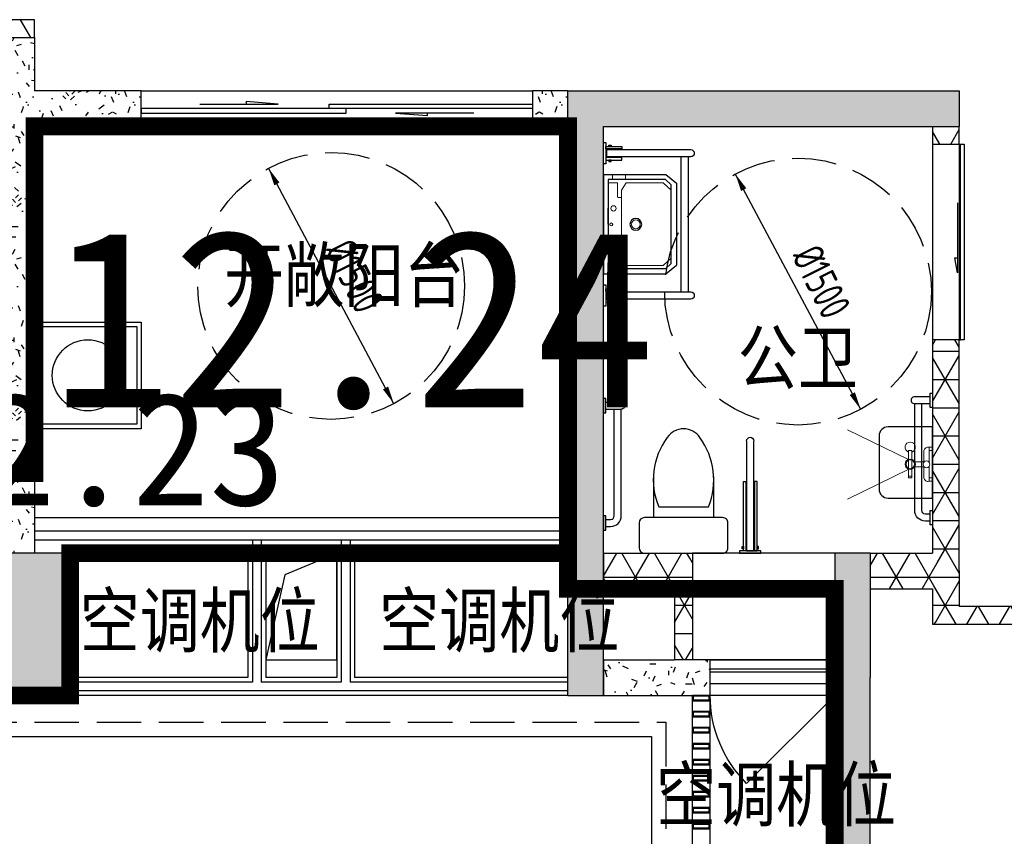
# Model space of a CAD drawing. Extents: x 513769.4 to 513832.9, y -232082 to -232034.4.
# Tile 3 of 17: x 513785.6 to 513791.2, y -232059.8 to -232055.2. Entities that reach past the tile are written whole.
import ezdxf

# ---------------------------------------------------------------- set-up
doc = ezdxf.new("R2010")
doc.units = 0
doc.header["$LTSCALE"] = 1000
for name, pattern in [('3、6#-腰线-标准层$0$DASH', [0.35, 0.25, -0.1]), ('A1(a)户型$0$__DASH', [0.35, 0.25, -0.1]), ('A1(a)户型$0$CACHE2', [0.1875, 0.125, -0.0625]), ('A1(a)户型$0$DASH', [0.35, 0.25, -0.1]), ('DASH', [0.35, 0.25, -0.1])]:
    doc.linetypes.add(name, pattern=pattern)
doc.layers.get('0').update_dxf_attribs({"color": 252})
for name, color, linetype in [('$面积结果', 7, 'Continuous'), ('3、6#-腰线-标准层$0$板边线', 252, 'Continuous'), ('6#-造型-1F（实施版）金属型材-METAL-S', 253, 'Continuous'), ('A-ANNO-100-TXT', 252, 'Continuous'), ('A1(a)户型$0$A-ANNO-20-DIM', 252, 'Continuous'), ('A1(a)户型$0$A-DOOR', 252, 'Continuous'), ('A1(a)户型$0$A-HOLE-E', 252, 'Continuous'), ('A1(a)户型$0$A-METAL-E', 252, 'Continuous'), ('A1(a)户型$0$A-METAL-S', 252, 'Continuous'), ('A1(a)户型$0$A-PART-S', 252, 'Continuous'), ('A1(a)户型$0$A-PATT-COLU', 252, 'Continuous'), ('A1(a)户型$0$A-STR-CONC-B', 252, 'Continuous'), ('A1(a)户型$0$A-STR-CONC-C', 252, 'Continuous'), ('A1(a)户型$0$A-STR-CONC-E', 252, 'Continuous'), ('A1(a)户型$0$A-STR-CONC-H', 252, 'A1(a)户型$0$CACHE2'), ('A1(a)户型$0$A-WALL-S', 252, 'Continuous'), ('A1(a)户型$0$A-WINDOW', 252, 'Continuous'), ('A1(a)户型$0$AA-洁具及厨具', 252, 'Continuous'), ('PUB_HATCH', 252, 'Continuous')]:
    doc.layers.add(name, color=color, linetype=linetype)
for name, color, linetype, lineweight in [('A1(a)户型$0$AE-FURN-MOVE', 252, 'Continuous', 20), ('面积-计容-住宅-0.5', 1, 'Continuous', 0), ('面积-计容-住宅-1', 1, 'Continuous', 0)]:
    doc.layers.add(name, color=color, linetype=linetype, lineweight=lineweight)
doc.styles.add('A1(a)户型$0$STANDARD', font='GBENOR', dxfattribs={"bigfont": 'GBCBIG'})
doc.styles.add('dw', font='simhei.ttf')
doc.styles.get("Standard").update_dxf_attribs({"font": 'TSSDENG.shx', "width": 0.8, "bigfont": 'hztxt.shx'})
pattern_1 = [(0, (0, 0), (0, 158.75), []), (60, (0, 0), (-137.4815328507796, 79.37500000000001), []), (120, (0, 0), (-137.4815328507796, -79.37499999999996), [])]
pattern_2 = [(0, (177, -183), (300, 600), [0, -600]), (0, (-174, -264), (300, 600), [0, -600]), (0, (21, -270), (300, 600), [0, -600]), (0, (234, -93), (300, 600), [0, -600]), (0, (-15, -300), (300, 600), [0, -600]), (0, (294, 285), (300, 600), [0, -600]), (0, (111, 237), (300, 600), [0, -600]), (0, (207, 162), (300, 600), [0, -600]), (0, (-282, 150), (300, 600), [0, -600]), (0, (12, 123), (300, 600), [0, -600]), (0, (-102, -30), (300, 600), [0, -600]), (0, (-96, -255), (300, 600), [0, -600]), (0, (129, -279), (300, 600), [0, -600]), (0, (294, -15), (300, 600), [0, -600]), (0, (-267, -108), (300, 600), [0, -600]), (0, (-216, -6), (300, 600), [0, -600]), (0, (18, -48), (300, 600), [0, -600]), (0, (-66, -135), (300, 600), [0, -600]), (0, (-114, 63), (300, 600), [0, -600]), (0, (-39, 288), (300, 600), [0, -600]), (0, (-243, -234), (300, 600), [0, -600]), (0, (87, 165), (300, 600), [0, -600]), (0, (-192, 174), (300, 600), [0, -600]), (0, (-240, 252), (300, 600), [0, -600]), (130.601294, (257.142858, 97.142856), (-1499.999983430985, 1800.000007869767), [26.341554, -11037.111]), (18.4349488, (214.285716, 108.571428), (1499.99999446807, 599.9999955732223), [27.10524, -3767.6279]), (90, (214.285716, 82.857144), (300.0000000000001, 600), [25.714284, -1174.28565]), (161.565051, (240, 74.285712), (-1500.000007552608, 599.9999552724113), [27.10524, -3767.6279]), (53.1301023, (240, 74.285712), (300.0000005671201, 599.9999997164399), [28.57143, -2971.4285]), (135, (262.857144, -231.42852), (-300.0000362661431, 599.9999593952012), [24.24366, -1672.8126]), (45, (228.571428, -231.42852), (299.999998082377, 599.9999975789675), [24.24366, -1672.8126]), (135, (245.714286, -248.57142), (-300.0000362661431, 599.9999593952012), [24.24366, -1672.8126]), (45, (245.714286, -248.57142), (299.999998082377, 599.9999975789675), [24.24366, -1672.8126]), (116.565051, (-25.71426, 171.428574), (-5.21929867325e-05, 1199.999967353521), [31.943826, -638.8765000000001]), (180, (-39.99995999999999, 199.999998), (-299.9999999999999, 600), [34.285716, -565.71425]), (63.43494880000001, (-88.57139999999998, 171.428574), (2.7161453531e-06, 1199.999994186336), [31.943826, -638.8765000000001]), (116.565051, (-74.2857, 142.857144), (-5.21929867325e-05, 1199.999967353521), [31.943826, -638.8765000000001]), (0, (-74.2857, 142.857144), (300, 600), [34.285716, -565.71425]), (63.43494880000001, (-39.99995999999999, 142.857144), (2.7161453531e-06, 1199.999994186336), [31.943826, -638.8765000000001]), (107.102728, (199.999998, -31.42854000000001), (-899.9999655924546, 3000.000004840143), [38.861346, -16282.9025]), (143.972626, (188.571426, 5.714286), (-5699.99992773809, 4199.999995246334), [38.861346, -8122.02]), (180, (157.142856, 28.57143), (-299.9999999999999, 600), [37.142856, -562.8571]), (36.02737329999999, (88.57142999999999, 5.714286), (5699.999957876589, 4199.999954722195), [38.861346, -8122.02]), (71.56505109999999, (77.142858, -28.5714), (900.0000046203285, 2999.99999483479), [36.140316, -3758.5928]), (107.102728, (88.57142999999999, -65.71428), (-899.9999655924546, 3000.000004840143), [38.861346, -16282.9025]), (143.972626, (120, -88.57139999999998), (-5699.99992773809, 4199.999995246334), [38.861346, -8122.02]), (0, (120, -88.57139999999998), (300, 600), [37.142856, -562.8571]), (36.02737329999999, (157.142856, -88.57139999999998), (5699.999957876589, 4199.999954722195), [38.861346, -8122.02]), (71.56505109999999, (188.571426, -65.71428), (900.0000046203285, 2999.99999483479), [36.140316, -3758.5928]), (150.255118, (205.714284, 248.571426), (-900.0000021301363, 599.9999925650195), [23.03502, -4814.319600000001]), (90, (185.714286, 237.14286), (300.0000000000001, 600), [22.857144, -1177.14275]), (29.7448813, (185.714286, 237.14286), (900.0000005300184, 599.9999971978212), [23.03502, -4814.319600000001]), (116.565051, (65.714286, -177.14286), (-5.21929867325e-05, 1199.999967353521), [31.943826, -638.8765000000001]), (168.690067, (51.428574, -148.5714), (-2700.000002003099, 599.9999849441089), [29.137254, -6089.685500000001]), (41.18592510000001, (0, -162.8571), (7499.999954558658, 6599.999942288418), [30.371844, -12725.802]), (90, (0, -191.42856), (300.0000000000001, 600), [28.57143, -1171.4285]), (138.814074, (22.857144, -211.42854), (-7499.999866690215, 6600.000042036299), [30.371844, -12725.802]), (16.6992442, (22.857144, -211.42854), (9899.99992551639, 2999.999968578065), [29.82945, -12498.5375]), (60.94539590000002, (51.428574, -202.85712), (299.9999992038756, 599.9999946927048), [29.416086, -12325.3395]), (109.983106, (-185.71428, 74.285712), (-1500.00000564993, 4199.999988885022), [33.44200199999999, -14012.1975]), (155.556045, (-197.14284, 105.714288), (-3900.000014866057, 1799.999962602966), [34.522986, -14465.1315]), (24.4439547, (-259.99998, 105.714288), (3900.000001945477, 1799.999991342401), [34.522986, -14465.1315]), (70.0168934, (-271.42854, 74.285712), (1500.000004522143, 4199.999989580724), [33.442002, -14012.1975]), (109.983106, (-259.99998, 42.857142), (-1500.00000564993, 4199.999988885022), [33.44200199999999, -14012.1975]), (160.016893, (-228.57138, 31.42857), (-1500.00000088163, 599.9999726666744), [33.442002, -6989.377500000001]), (19.9831065, (-228.57138, 31.42857), (1499.999991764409, 599.9999990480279), [33.442002, -6989.377500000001]), (70.0168934, (-197.14284, 42.857142), (1500.000004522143, 4199.999989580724), [33.442002, -14012.1975]), (122.005383, (37.142856, 19.999998), (-300.00004026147, 599.9999693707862), [26.954232, -5633.434]), (18.4349488, (-2.85714, 34.285716), (1499.99999446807, 599.9999955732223), [27.10524, -3767.6279]), (90, (-2.85714, 8.571426), (300.0000000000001, 600), [25.714284, -1174.28565]), (161.565051, (22.857144, 0), (-1500.000007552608, 599.9999552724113), [27.10524, -3767.6279]), (54.46232220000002, (22.857144, 0), (2099.999996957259, 2999.999995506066), [24.57807, -10298.2115]), (116.565051, (-137.14284, -125.71428), (-5.21929867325e-05, 1199.999967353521), [31.943826, -638.8765000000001]), (180, (-151.42854, -97.14282), (-299.9999999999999, 600), [31.42857, -568.5714]), (59.03624339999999, (-199.99998, -125.71428), (300.0000009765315, 599.9999970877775), [33.31972799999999, -6963.821999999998]), (120.963756, (-182.85714, -154.28568), (-300.0000409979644, 599.9999724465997), [33.319728, -6963.821999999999]), (0, (-182.85714, -154.28568), (300, 600), [31.42857, -568.5714]), (63.43494880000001, (-151.42854, -154.28568), (2.7161453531e-06, 1199.999994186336), [31.943826, -638.8765000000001])]

# ---------------------------------------------------------------- blocks, each defined once
blk = doc.blocks.new('2新112A1(a)户型$0$FDFSDFSD')
at = {"layer": 'A1(a)户型$0$AA-洁具及厨具'}
for points in [[(-600, 600), (0, 600.0000000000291), (0, 0), (-600, -2.91038e-11)], [(-575.0000000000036, 575), (-25.00000000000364, 575), (-25, 25), (-575, 25)]]:
    blk.add_lwpolyline(points, close=True, dxfattribs=at)
blk.add_circle((-300.0000000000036, 300), 200, dxfattribs=at)
blk = doc.blocks.new('2新110A1(a)户型$0$A$C4DE61101')
at = {"color": 8, "linetype": 'A1(a)户型$0$__DASH'}
blk.add_circle((0, 0), 750, dxfattribs=at)
at = {"layer": 'A1(a)户型$0$A-ANNO-20-DIM', "color": 8}
for points in [[(-305.5454061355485, 573.7089896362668, 33, 0, 0), (-352.5523916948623, 661.971911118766, 0, 0, 0)], [(305.5454061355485, -573.7089896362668, 33, 0, 0), (352.5523916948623, -661.971911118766, 0, 0, 0)]]:
    blk.add_lwpolyline(points, format="xyseb", dxfattribs=at)
blk.add_lwpolyline([(352.5523916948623, -661.971911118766), (-352.5523916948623, 661.971911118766)], dxfattribs=at)
at = {"layer": 'A1(a)户型$0$A-ANNO-20-DIM', "color": 8, "style": 'A1(a)户型$0$STANDARD', "width": 0.8}
blk.add_text('%%c1500', height=175, rotation=296.565051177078, dxfattribs=at).set_placement((-38.88867210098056, 201.6577802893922))
blk = doc.blocks.new('2新97A1(a)户型$0$001ZJZJ17171616A$C1AC53746')
for p, q in [((200.0002985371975, 80.24994300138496), (200.0002985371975, 419.7497408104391)), ((260.398097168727, 389.7497408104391), (260.398097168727, 110.249943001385))]:
    blk.add_line(p, q)
blk.add_lwpolyline([(430.398097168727, 419.7497408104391), (200.0002985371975, 419.7497408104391), (200.0002985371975, 469.999841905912, 0.414213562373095), (170.0002985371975, 499.999841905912), (30.00029853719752, 499.999841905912, 0.414213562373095), (0.0002985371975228, 469.999841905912), (0.0002985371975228, 29.99984190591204, 0.414213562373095), (30.00029853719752, -0.0001580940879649), (170.0002985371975, -0.0001580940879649, 0.414213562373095), (200.0002985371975, 29.99984190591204), (200.0002985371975, 80.24994300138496), (430.398097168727, 80.24994300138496)], format="xyb")
for centre, radius, start, end in [((412.8436137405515, 22.61160943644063), 397.5299272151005, 53.36185512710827, 112.5495246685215), ((589.5588697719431, 249.999841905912), 109.7823411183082, 303.4508578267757, 56.54914217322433), ((412.8436137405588, 477.3880743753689), 397.5299272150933, 247.4504753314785, 306.6381448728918)]:
    blk.add_arc(centre, radius, start, end)
blk = doc.blocks.new('2新96A1(a)户型$0$001A$C29CE02E2')
at = {"layer": 'A1(a)户型$0$AA-洁具及厨具'}
for p, q in [((-395.0192797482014, 12.80084035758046), (-395.0196863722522, 631.580600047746)), ((-354.9811370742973, 631.5806182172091), (-354.9807304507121, 12.80085969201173)), ((-354.9807304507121, 12.80085969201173), (-395.0192797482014, 12.80084035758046))]:
    blk.add_line(p, q, dxfattribs=at)
for points in [[(-399.4656719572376, 403.2407174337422), (-399.4656283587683, 12.80083950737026), (-413.2836866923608, 12.80083208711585), (-413.2837291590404, 403.2407111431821)], [(-350.5345160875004, 403.2411766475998), (-350.5344724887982, 12.8008617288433), (-336.7168511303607, 12.80086799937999), (-336.716893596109, 403.2411829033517)], [(-435.0573875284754, -2.84902343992e-05), (-435.0573933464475, 12.80082170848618), (-314.9426182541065, 12.80087858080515), (-314.9426124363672, 2.83820845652e-05)], [(-413.2836533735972, 36.66703853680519), (-413.2836465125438, 24.10576259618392), (-420.8199767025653, 24.10575915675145), (-420.8199823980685, 36.66703511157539)], [(-336.7168166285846, 36.66751032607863), (-336.7168109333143, 24.10579852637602), (-329.1800460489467, 24.10580193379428), (-329.1800517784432, 36.66751488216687)]]:
    blk.add_lwpolyline(points, close=True, dxfattribs=at)
for centre, radius, start, end in [((-375.000426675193, 631.5804061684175), 20.01925969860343, 89.99935949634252, 179.9994451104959), ((-375.0001788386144, 631.5806241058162), 20.01904177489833, 359.9999831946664, 90.00006875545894)]:
    blk.add_arc(centre, radius, start, end, dxfattribs=at)
at = {"layer": 'A1(a)户型$0$AA-洁具及厨具', "ltscale": 0.3, "extrusion": (-3.336165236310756e-15, -3.680955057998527e-16, -1), "zscale": -1, "rotation": 89.99999995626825}
blk.add_blockref('2新97A1(a)户型$0$001ZJZJ17171616A$C1AC53746', (249.9998419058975, -0.0002987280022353), dxfattribs=at)
blk = doc.blocks.new('2新108A1(a)户型$0$A$C102F5F07')
at = {"layer": 'A1(a)户型$0$AA-洁具及厨具'}
for points in [[(-7.755152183e-07, -129.8852248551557), (12.80084942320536, -129.885224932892), (12.80085071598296, -210.000000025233), (5.172551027e-07, -209.999999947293)], [(-0.0001527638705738, -789.8852070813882), (12.80069743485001, -789.8852071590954), (12.8006987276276, -869.9999822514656), (-0.0001514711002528, -869.9999821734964)]]:
    blk.add_lwpolyline(points, close=True, dxfattribs=at)
for points in [[(12.80084974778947, -150), (40, -150, -0.414213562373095), (100, -210), (100, -809.999986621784)], [(12.80085039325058, -190), (40, -190, -0.4142135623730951), (60, -210), (60, -809.999986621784)]]:
    blk.add_lwpolyline(points, format="xyb", dxfattribs=at)
for points in [[(12.80069775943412, -809.999986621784), (100, -809.999986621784)], [(12.80069840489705, -849.9999799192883), (100.0163737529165, -849.9999799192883)]]:
    blk.add_lwpolyline(points, dxfattribs=at)
blk.add_arc((100, -829.999986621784), 20, 269.9530926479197, 90, dxfattribs=at)
blk = doc.blocks.new('2新109A1(a)户型$0$A$C4325192B')
at = {"xscale": -1}
blk.add_blockref('2新108A1(a)户型$0$A$C102F5F07', (-0.0029797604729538, -0.0014849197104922), dxfattribs=at)
at = {"layer": 'A1(a)户型$0$AA-洁具及厨具', "ltscale": 0.3, "extrusion": (0, 0, -1), "zscale": -1, "rotation": 179.9999736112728}
blk.add_blockref('2新96A1(a)户型$0$001A$C29CE02E2', (450.002979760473, -0.0014849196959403), dxfattribs=at)
blk = doc.blocks.new('2新95A1(a)户型$0$0012525252A$C7796392C')
at = {"layer": 'A1(a)户型$0$AA-洁具及厨具'}
for p, q in [((-420.9319141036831, 490.3614648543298), (-420.9322994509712, 19.08170633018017)), ((-380.8937501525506, 19.08168870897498), (-380.8933648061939, 490.3614483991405)), ((-380.8934217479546, 477.1734391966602), (379.0680289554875, 477.1734554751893)), ((379.0680858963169, 490.3614819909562), (379.0677005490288, 19.08172346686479)), ((419.1062498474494, 19.0817058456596), (419.1066351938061, 490.3614655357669)), ((-380.8934480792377, 437.1734391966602), (379.0680026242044, 437.1734554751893)), ((-221.8437196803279, 381.2590340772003), (-251.2823213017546, 349.473422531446)), ((-251.2823213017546, 349.473422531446), (-251.2823143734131, 26.04251146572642)), ((-221.8437196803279, 381.2590340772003), (221.4805850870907, 381.2590435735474)), ((221.4805850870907, 381.2590435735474), (250.919188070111, 349.4734332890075)), ((250.919188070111, 349.4734332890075), (250.9191949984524, 26.04252222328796)), ((-420.9322994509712, 19.08170633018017), (-380.8937501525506, 19.08168870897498)), ((250.9191949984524, 26.04252222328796), (-251.3079801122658, 26.04251146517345)), ((89.8056074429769, 26.04251877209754), (-90.1943925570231, 26.04251491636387)), ((-0.1943925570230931, 26.0425168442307), (89.8056074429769, 26.04251877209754)), ((379.0677005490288, 19.08172346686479), (419.1062498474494, 19.0817058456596))]:
    blk.add_line(p, q, dxfattribs=at)
at = {"layer": 'A1(a)户型$0$AA-洁具及厨具', "lineweight": 13}
for p, q in [((-232.1356799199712, 335.3362180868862), (-190.9165045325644, 381.2590347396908)), ((-232.1356754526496, 126.7893464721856), (-232.1356799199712, 335.3362180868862)), ((231.7725472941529, 335.3362280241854), (190.5533699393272, 381.2590429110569)), ((231.7725517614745, 126.7893564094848), (231.7725472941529, 335.3362280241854)), ((-280.7465844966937, 123.2473442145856), (-252.7452635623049, 123.2473448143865)), ((-192.1523079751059, 101.0656097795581), (-232.1356754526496, 126.7893464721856)), ((190.553375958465, 100.2705464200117), (231.7725517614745, 126.7893564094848)), ((278.9205138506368, 123.2473562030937), (250.919192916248, 123.2473556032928)), ((-232.1613390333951, 26.04251187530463), (-232.1613401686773, 79.04933007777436)), ((-232.1613401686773, 79.04933007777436), (-153.2087088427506, 79.04933176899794)), ((190.553375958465, 100.2705464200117), (-189.4470211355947, 100.2705382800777)), ((-148.2087089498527, 84.04933187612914), (-148.2087092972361, 100.2705391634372)), ((149.3085341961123, 84.04933824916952), (149.308533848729, 100.2705455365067)), ((231.7725527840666, 79.04934001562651), (154.3085343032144, 79.04933835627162)), ((231.7725539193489, 26.04252181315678), (231.7725527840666, 79.04934001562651)), ((-279.2579700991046, 50.77491935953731), (-252.7452620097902, 50.77491992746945)), ((277.4319025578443, 50.77493128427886), (250.9191944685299, 50.77493071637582))]:
    blk.add_line(p, q, dxfattribs=at)
at = {"layer": 'A1(a)户型$0$AA-洁具及厨具'}
for points in [[(-280.0000074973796, 349.9999940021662), (-230.0000087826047, 409.9999950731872)], [(229.9999912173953, 410.0000049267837), (-230.0000087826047, 409.9999950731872)], [(279.9999925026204, 350.0000059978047), (229.9999912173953, 410.0000049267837)], [(-280, -5.9978337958e-06), (-280.0000074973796, 349.9999940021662)], [(280, 5.997804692e-06), (279.9999925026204, 350.0000059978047)], [(280, 5.997804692e-06), (-280, -5.9978337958e-06)]]:
    blk.add_lwpolyline(points, dxfattribs=at)
for points in [[(-425.3785658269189, 103.2411665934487), (-425.378605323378, 12.80085167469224), (-439.1962266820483, 12.80085735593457), (-439.1961883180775, 103.2411722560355)], [(-376.447409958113, 103.2407094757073), (-376.4474494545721, 12.80083154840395), (-362.6293911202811, 12.800824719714), (-362.6293527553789, 103.2407037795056)], [(374.6214341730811, 103.2411837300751), (374.621394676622, 12.80086881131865), (360.8037733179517, 12.80087449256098), (360.8038116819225, 103.241189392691)], [(423.552590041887, 103.2407266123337), (423.5525505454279, 12.80084868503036), (437.3706088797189, 12.80084185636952), (437.3706472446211, 103.2407209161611)], [(-340.8556445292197, 0.0006368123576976), (-340.8556392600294, 12.80148701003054), (-460.9704143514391, 12.80153874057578), (-460.9704196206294, 0.0006885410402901)], [(-439.1962142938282, 42.94835618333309), (-439.1962194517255, 30.38664438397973), (-446.7329843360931, 30.38664746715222), (-446.7329791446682, 42.94836041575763)], [(-362.6293775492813, 42.94788766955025), (-362.6293838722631, 30.38661173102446), (-355.0930536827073, 30.38660861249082), (-355.09304852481, 42.94788456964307)], [(459.1443554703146, -1.73149746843e-05), (459.1443607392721, 12.80083288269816), (339.0295856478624, 12.8008846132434), (339.0295803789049, 3.44137079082e-05)], [(360.8037857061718, 42.9483733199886), (360.8037805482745, 30.38666152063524), (353.2670156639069, 30.38666460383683), (353.2670208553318, 42.94837755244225)], [(437.3706224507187, 42.94790480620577), (437.3706161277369, 30.38662886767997), (444.9069463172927, 30.38662574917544), (444.90695147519, 42.94790170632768)]]:
    blk.add_lwpolyline(points, close=True, dxfattribs=at)
blk.add_circle((-0.9130365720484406, 181.5517702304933), 33.09367931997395, dxfattribs=at)
at = {"layer": 'A1(a)户型$0$AA-洁具及厨具', "lineweight": 13}
for centre, radius in [((-0.9130365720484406, 181.5517702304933), 24.90291299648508), ((-90.76878507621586, 54.31692461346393), 15), ((88.91705160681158, 56.0725290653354), 15), ((-0.9130336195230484, 43.72172289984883), 7.999999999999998)]:
    blk.add_circle(centre, radius, dxfattribs=at)
at = {"layer": 'A1(a)户型$0$AA-洁具及厨具'}
for centre, radius, start, end in [((-400.9128723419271, 490.3614715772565), 20.01904177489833, 89.99993367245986, 180.0000192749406), ((-400.9126245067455, 490.3612536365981), 20.01925969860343, 0.000557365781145, 90.0006429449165), ((399.0871276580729, 490.361488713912), 20.01904177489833, 89.99993367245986, 180.0000192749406), ((399.0873754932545, 490.3612707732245), 20.01925969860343, 0.000557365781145, 90.0006429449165)]:
    blk.add_arc(centre, radius, start, end, dxfattribs=at)
at = {"layer": 'A1(a)户型$0$AA-洁具及厨具', "lineweight": 13}
for centre, start, end in [((-189.4470212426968, 105.2705382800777), 237.2443539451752, 270.0000012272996), ((-153.2087089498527, 84.04933176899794), 270.0000012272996, 1.2272996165e-06), ((154.3085341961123, 84.04933835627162), 180.0000012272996, 270.0000012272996)]:
    blk.add_arc(centre, 4.999999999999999, start, end, dxfattribs=at)
blk = doc.blocks.new('2新107A1(a)户型$0$6986586658ff3d')
at = {"layer": 'A1(a)户型$0$AE-FURN-MOVE'}
for p, q in [((-100.8000000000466, 76.8000000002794), (-81.60000000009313, 76.8000000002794)), ((-100.7999999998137, -76.79999999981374), (-100.8000000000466, 76.8000000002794)), ((-81.5999999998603, -76.79999999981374), (-81.60000000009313, 76.8000000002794)), ((-14.39999999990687, 12.69960630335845), (-14.39999999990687, 76.79999996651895)), ((14.39999992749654, 96.00000000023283), (33.60000000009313, 96.00000000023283)), ((14.39999999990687, 12.69960627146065), (14.4000000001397, 96.00000000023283)), ((14.4000000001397, 76.8000000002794), (33.60000000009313, 76.8000000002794)), ((-66.25846837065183, 14.39999999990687), (-12.69960628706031, 14.39999999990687)), ((12.69960628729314, 14.4000000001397), (14.4000000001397, 14.4000000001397)), ((-66.258468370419, -14.39999999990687), (-12.69960629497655, -14.39999999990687)), ((-14.39999999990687, -76.79999996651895), (-14.39999999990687, -12.69960630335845)), ((12.69960629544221, -14.39999999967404), (14.4000000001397, -14.39999999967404)), ((14.39999999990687, -95.99999999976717), (14.39999999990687, -12.69960627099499)), ((-100.7999999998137, -67.19999999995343), (-81.60000000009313, -67.20000000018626)), ((-100.7999999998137, -76.79999999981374), (-81.5999999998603, -76.79999999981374)), ((14.4000000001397, -76.7999999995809), (33.5999999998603, -76.7999999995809)), ((14.40000001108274, -95.99999999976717), (33.5999999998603, -95.99999999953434))]:
    blk.add_line(p, q, dxfattribs=at)
for points in [[(-100.7999999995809, 27.15290039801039), (-444.8149358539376, 193.7543856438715)], [(-99.28472210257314, -27.64194762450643), (-444.8149358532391, -197.069886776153)]]:
    blk.add_lwpolyline(points, dxfattribs=at)
for centre, radius in [((-91.1999999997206, 2.328306e-10), 28.79999999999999), ((-91.1999999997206, 2.328306e-10), 23.99999999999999), ((0, 2.328306e-10), 19.2)]:
    blk.add_circle(centre, radius, dxfattribs=at)
for centre, radius, start, end in [((-91.19999999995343, 96.0000000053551), 28.79999999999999, 289.4712206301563, 250.5287793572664), ((9.529881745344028, 72.1051773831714), 24.38607388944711, 78.48005776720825, 168.9000772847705), ((9.529881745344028, -72.10517738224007), 24.38607388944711, 191.0999227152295, 281.5199422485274)]:
    blk.add_arc(centre, radius, start, end, dxfattribs=at)
blk = doc.blocks.new('2新89A1(a)户型$0$$DorLib2D$00000114')
at = {"color": 0}
blk.add_line((0.4999999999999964, 3.6e-15), (-0.2071067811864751, 0.7071067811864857), dxfattribs=at)
blk.add_arc((0.5000000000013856, -1.1546e-12), 1.000000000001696, 135, 180, dxfattribs=at)
blk = doc.blocks.new('2新91A1(a)户型$0$$DorLib2D$00000131')
at = {"color": 0, "linetype": 'Continuous'}
for p, q in [((0.1499999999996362, 0.125), (0.231949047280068, 0.1972603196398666)), ((0.231949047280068, 0.1972603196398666), (0.231949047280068, 0.125)), ((-0.5, 0.125), (-0.5, 0)), ((0.0192439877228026, 0.125), (-0.5, 0.125)), ((0.0192439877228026, 0), (0.0192439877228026, 0.125)), ((0.3500000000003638, 0.125), (0.1499999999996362, 0.125)), ((-0.5, 0), (0.0192439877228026, 0)), ((-0.0239902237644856, 0), (0.5, 0)), ((-0.0239902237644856, -0.125), (-0.0239902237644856, 0)), ((0.5, 0), (0.5, -0.125)), ((-0.3500000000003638, -0.125), (-0.1499999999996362, -0.125)), ((-0.231949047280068, -0.1972603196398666), (-0.231949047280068, -0.125)), ((-0.1499999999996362, -0.125), (-0.231949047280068, -0.1972603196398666)), ((0.5, -0.125), (-0.0239902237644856, -0.125))]:
    blk.add_line(p, q, dxfattribs=at)
blk = doc.blocks.new('2新90A1(a)户型$0$$DorLib2D$00000129')
at = {"color": 0, "linetype": 'Continuous'}
for p, q in [((-0.5, 0.5450265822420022), (-0.5, 0.6866180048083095)), ((-0.5, 0.6866180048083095), (0.5, 0.6866180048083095)), ((0.5, 0.6866180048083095), (0.5, 0.5450265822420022)), ((0.5, 0.5450265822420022), (-0.5, 0.5450265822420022)), ((-0.5, 0.5000000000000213), (-0.5, 0.5450265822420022)), ((0.5, 0.5000000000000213), (0.5, 0.5450265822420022)), ((-0.2000000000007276, 0.4374999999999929), (0.1583561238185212, 0.4374999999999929)), ((0.1583561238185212, 0.4374999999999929), (0.0804472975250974, 0.3407772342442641)), ((0.0804472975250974, 0.3407772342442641), (0.0804472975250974, 0.4375))]:
    blk.add_line(p, q, dxfattribs=at)
blk = doc.blocks.new('2新93A1(a)户型$0$$TCHSYS$WIN2D')
for p, q in [((-0.5, 0.5), (0.5, 0.5)), ((-0.5, 0.5), (-0.4999999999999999, -0.5)), ((0.5, 0.5), (0.4999999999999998, -0.5)), ((0.5, 0.1666666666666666), (-0.5, 0.1666666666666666)), ((0.5, -0.1666666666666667), (-0.5, -0.1666666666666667)), ((-0.4999999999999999, -0.5), (0.5, -0.5))]:
    blk.add_line(p, q)
blk = doc.blocks.new('2新154_FZH')
blk.add_lwpolyline([(-0.5, -0.5), (0.5, -0.5), (0.5, 0.5), (-0.5, 0.5)], close=True)
at = {"layer": 'PUB_HATCH'}
blk.add_solid([(-0.5, -0.5), (0.5, -0.5), (-0.5, 0.5), (0.5, 0.5)], dxfattribs=at)
blk = doc.blocks.new('2新85A1(a)户型')
at = {"layer": 'A1(a)户型$0$A-PATT-COLU'}
h = blk.add_hatch(dxfattribs=at)
h.set_pattern_fill('NET3', color=256, scale=50, style=0)
h.set_pattern_definition(pattern_1)
h.paths.add_polyline_path([(-73462.02434097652, 169202.2359415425), (-73662.0243409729, 169202.2359415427), (-73662.0243409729, 169102.2359415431), (-73462.02434097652, 169102.2359415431)])
h = blk.add_hatch(dxfattribs=at)
h.set_pattern_fill('加气混凝土', color=256, scale=50, style=0)
h.set_pattern_definition(pattern_2)
h.paths.add_polyline_path([(-73462.02434097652, 169102.2359415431), (-73662.0243409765, 169102.2359415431), (-73662.02434097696, 168702.2359415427), (-73528.69100764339, 168702.2359415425), (-73462.02434097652, 168802.2359415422)])
h = blk.add_hatch(dxfattribs=at)
h.set_pattern_fill('加气混凝土', color=256, scale=50, style=0)
h.set_pattern_definition(pattern_2)
h.paths.add_polyline_path([(-73462.02434097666, 168602.2359415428), (-72862.22035888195, 168602.2359415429), (-72862.22035888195, 168802.2359415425), (-73462.02434097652, 168802.2359415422), (-73528.69100764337, 168702.2359415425)])
h = blk.add_hatch(dxfattribs=at)
h.set_pattern_fill('加气混凝土', color=256, scale=50, style=0)
h.set_pattern_definition(pattern_2)
h.paths.add_polyline_path([(-70462.02434097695, 168802.2359415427), (-70662.22035888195, 168802.2359415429), (-70662.22035888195, 168602.2359415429), (-70462.02434097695, 168602.2359415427)])
for points in [[(-70262.02434097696, 165402.2359415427), (-70262.02434097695, 168602.2359415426), (-70462.02434097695, 168802.2359415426), (-70462.02434097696, 165402.2359415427)], [(-70462.02434097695, 168802.2359415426), (-70262.02434097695, 168602.2359415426), (-68262.0243409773, 168602.2359415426), (-68262.0243409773, 168802.2359415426)], [(-68962.0243409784, 166202.2359415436), (-68962.02434097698, 165502.2359415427), (-68762.02434097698, 165502.2359415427), (-68762.02434097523, 166202.2359415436)], [(-68962.02434097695, 163302.2359415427), (-68762.02434097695, 163302.2359415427), (-68762.02434097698, 165502.2359415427), (-68962.02434097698, 165502.2359415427)]]:
    blk.add_hatch(color=256, dxfattribs=at).paths.add_polyline_path(points)
h = blk.add_hatch(dxfattribs=at)
h.set_pattern_fill('加气混凝土', color=256, scale=50, style=0)
h.set_pattern_definition(pattern_2)
h.paths.add_polyline_path([(-73662.02434097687, 166202.2359415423), (-73462.02434097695, 166202.2359415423), (-73462.02434097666, 168602.2359415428), (-73528.69100764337, 168702.2359415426), (-73662.02434097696, 168702.2359415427)])
h = blk.add_hatch(dxfattribs=at)
h.set_pattern_fill('NET3', color=256, scale=50, style=0)
h.set_pattern_definition(pattern_1)
h.paths.add_polyline_path([(-68412.0243409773, 168602.2359415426), (-68412.02434097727, 168502.235941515), (-68262.02434097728, 168502.235941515), (-68262.0243409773, 168602.2359415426)])
h = blk.add_hatch(dxfattribs=at)
h.set_pattern_fill('NET3', color=256, scale=50, style=0)
h.set_pattern_definition(pattern_1)
h.paths.add_polyline_path([(-68262.02434097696, 166102.2359415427), (-68262.02434097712, 167402.2359415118), (-68412.02434097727, 167402.2359415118), (-68412.0243409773, 166202.2359415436), (-68362.02434097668, 166102.2359415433)])
h = blk.add_hatch(dxfattribs=at)
h.set_pattern_fill('NET3', color=256, scale=50, style=0)
h.set_pattern_definition(pattern_1)
h.paths.add_polyline_path([(-70262.02434097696, 166002.2359415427), (-69862.02434098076, 166002.2359415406), (-69762.02434097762, 166202.2359415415), (-70262.02434097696, 166202.2359415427)])
h = blk.add_hatch(dxfattribs=at)
h.set_pattern_fill('NET3', color=256, scale=50, style=0)
h.set_pattern_definition(pattern_1)
h.paths.add_polyline_path([(-69762.02434097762, 166202.2359415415), (-69862.02434098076, 166002.2359415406), (-69862.02434098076, 165602.2359415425), (-69762.02434097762, 165602.2359415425)])
h = blk.add_hatch(dxfattribs=at)
h.set_pattern_fill('NET3', color=256, scale=50, style=0)
h.set_pattern_definition(pattern_1)
h.paths.add_polyline_path([(-68762.02434097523, 166202.2359415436), (-68762.02434097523, 166002.2359415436), (-68412.02434097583, 166002.2359415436), (-68362.02434097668, 166102.2359415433), (-68412.0243409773, 166202.2359415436)])
h = blk.add_hatch(dxfattribs=at)
h.set_pattern_fill('NET3', color=256, scale=50, style=0)
h.set_pattern_definition(pattern_1)
h.paths.add_polyline_path([(-68362.0243409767, 166102.2359415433), (-68412.02434097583, 166002.2359415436), (-68412.02434097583, 165802.2359415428), (-68262.02434097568, 165902.2359415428), (-68262.02434097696, 166102.2359415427)])
h = blk.add_hatch(dxfattribs=at)
h.set_pattern_fill('NET3', color=256, scale=50, style=0)
h.set_pattern_definition(pattern_1)
h.paths.add_polyline_path([(-68412.02434097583, 165802.2359415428), (-67162.21972565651, 165802.2359415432), (-67162.21972565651, 165902.235941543), (-68262.02434097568, 165902.2359415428)])
h = blk.add_hatch(dxfattribs=at)
h.set_pattern_fill('加气混凝土', color=256, scale=50, style=0)
h.set_pattern_definition(pattern_2)
h.paths.add_polyline_path([(-70262.02434097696, 165402.2359415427), (-69862.0243409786, 165402.2359415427), (-69862.0243409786, 165602.2359415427), (-70262.02434097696, 165602.2359415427)])
h = blk.add_hatch(dxfattribs=at)
h.set_pattern_fill('加气混凝土', color=256, scale=50, style=0)
h.set_pattern_definition(pattern_2)
h.paths.add_polyline_path([(-69862.0243409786, 165402.2359415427), (-69662.02434097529, 165402.2359415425), (-69662.02434097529, 165602.2359415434), (-69862.0243409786, 165602.2359415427)])
at = {"layer": 'A1(a)户型$0$A-DOOR'}
for p, q in [((-72862.22035888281, 168802.2359415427), (-70662.22035888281, 168802.2359415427)), ((-72862.22035888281, 168602.2359415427), (-70662.22035888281, 168602.2359415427)), ((-68412.02434097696, 168502.2359415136), (-68412.02434097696, 167402.2359415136)), ((-68262.02434097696, 168502.2359415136), (-68262.02434097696, 167402.2359415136))]:
    blk.add_line(p, q, dxfattribs=at)
at = {"layer": 'A1(a)户型$0$A-HOLE-E'}
blk.add_lwpolyline([(-71762.02439086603, 166202.2359415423), (-72162.02439086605, 166202.2359415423), (-72162.02439086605, 165602.2359415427), (-71762.02439086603, 165602.2359415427)], close=True, dxfattribs=at)
blk.add_lwpolyline([(-71762.02439086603, 166202.2359415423), (-72054.71337515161, 166079.6834290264), (-72162.02439086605, 165602.2359415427)], dxfattribs=at)
at = {"layer": 'A1(a)户型$0$A-METAL-E'}
for points in [[(-73462.02434097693, 166327.2359415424), (-70462.02434097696, 166327.2359415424)], [(-73462.02434097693, 166277.2359415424), (-70462.02434097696, 166277.2359415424)], [(-72237.02439086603, 166277.2359415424), (-72237.02439086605, 165477.2359415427)], [(-72187.02439086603, 166277.2359415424), (-72187.02439086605, 165477.2359415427)], [(-71737.02439086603, 166277.2359415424), (-71737.02439086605, 165477.2359415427)], [(-71687.02439086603, 166277.2359415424), (-71687.02439086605, 165477.2359415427)], [(-69662.02434097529, 165602.2359415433), (-68962.02434097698, 165602.2359415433)], [(-69662.02434097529, 165552.2359415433), (-68962.02434097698, 165552.2359415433)], [(-72237.02439086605, 165477.2359415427), (-73262.02439086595, 165477.2359415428)], [(-71737.02439086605, 165477.2359415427), (-72187.02439086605, 165477.2359415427)], [(-70462.02439086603, 165477.2359415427), (-71687.02439086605, 165477.2359415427)], [(-70462.02439086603, 165427.2359415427), (-73262.02439086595, 165427.2359415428)]]:
    blk.add_lwpolyline(points, dxfattribs=at)
at = {"layer": 'A1(a)户型$0$A-METAL-S'}
for points in [[(-69762.02439087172, 165402.2359415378), (-69762.02439087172, 165372.2359415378), (-69662.02439087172, 165372.2359415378), (-69662.02439087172, 165402.2359415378)], [(-69757.02439087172, 165397.2359415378), (-69757.02439087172, 165377.2359415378), (-69667.02439087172, 165377.2359415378), (-69667.02439087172, 165397.2359415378)], [(-69762.02439087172, 165312.2359415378), (-69762.02439087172, 165282.2359415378), (-69662.02439087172, 165282.2359415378), (-69662.02439087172, 165312.2359415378)], [(-69757.02439087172, 165307.2359415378), (-69757.02439087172, 165287.2359415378), (-69667.02439087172, 165287.2359415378), (-69667.02439087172, 165307.2359415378)], [(-69762.02439087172, 165222.2359415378), (-69762.02439087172, 165192.2359415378), (-69662.02439087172, 165192.2359415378), (-69662.02439087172, 165222.2359415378)], [(-69757.02439087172, 165217.2359415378), (-69757.02439087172, 165197.2359415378), (-69667.02439087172, 165197.2359415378), (-69667.02439087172, 165217.2359415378)], [(-69762.02439087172, 165132.2359415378), (-69762.02439087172, 165102.2359415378), (-69662.02439087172, 165102.2359415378), (-69662.02439087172, 165132.2359415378)], [(-69757.02439087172, 165127.2359415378), (-69757.02439087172, 165107.2359415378), (-69667.02439087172, 165107.2359415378), (-69667.02439087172, 165127.2359415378)], [(-69762.02439087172, 165042.2359415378), (-69762.02439087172, 165012.2359415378), (-69662.02439087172, 165012.2359415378), (-69662.02439087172, 165042.2359415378)], [(-69757.02439087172, 165037.2359415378), (-69757.02439087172, 165017.2359415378), (-69667.02439087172, 165017.2359415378), (-69667.02439087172, 165037.2359415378)], [(-69762.02439087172, 164952.2359415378), (-69762.02439087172, 164922.2359415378), (-69662.02439087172, 164922.2359415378), (-69662.02439087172, 164952.2359415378)], [(-69757.02439087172, 164947.2359415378), (-69757.02439087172, 164927.2359415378), (-69667.02439087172, 164927.2359415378), (-69667.02439087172, 164947.2359415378)], [(-69762.02439087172, 164862.2359415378), (-69762.02439087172, 164832.2359415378), (-69662.02439087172, 164832.2359415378), (-69662.02439087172, 164862.2359415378)], [(-69757.02439087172, 164857.2359415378), (-69757.02439087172, 164837.2359415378), (-69667.02439087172, 164837.2359415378), (-69667.02439087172, 164857.2359415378)], [(-69762.02439087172, 164772.2359415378), (-69762.02439087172, 164742.2359415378), (-69662.02439087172, 164742.2359415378), (-69662.02439087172, 164772.2359415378)], [(-69757.02439087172, 164767.2359415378), (-69757.02439087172, 164747.2359415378), (-69667.02439087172, 164747.2359415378), (-69667.02439087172, 164767.2359415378)], [(-69762.02439087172, 164682.2359415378), (-69762.02439087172, 164652.2359415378), (-69662.02439087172, 164652.2359415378), (-69662.02439087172, 164682.2359415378)], [(-69757.02439087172, 164677.2359415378), (-69757.02439087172, 164657.2359415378), (-69667.02439087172, 164657.2359415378), (-69667.02439087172, 164677.2359415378)]]:
    blk.add_lwpolyline(points, close=True, dxfattribs=at)
at = {"layer": 'A1(a)户型$0$A-PART-S'}
for p, q in [((-73462.02434097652, 169102.2359415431), (-73462.02434097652, 168802.2359415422)), ((-72862.22035888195, 168802.2359415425), (-73462.02434097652, 168802.2359415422)), ((-72862.22035888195, 168602.2359415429), (-72862.22035888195, 168802.2359415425)), ((-70462.02434097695, 168802.2359415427), (-70662.22035888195, 168802.2359415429)), ((-70662.22035888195, 168802.2359415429), (-70662.22035888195, 168602.2359415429)), ((-70462.02434097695, 168602.2359415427), (-70462.02434097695, 168802.2359415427)), ((-73462.02434097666, 168602.2359415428), (-72862.22035888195, 168602.2359415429)), ((-73462.02434097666, 168602.2359415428), (-73462.02434097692, 166202.2359415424)), ((-70662.22035888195, 168602.2359415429), (-70462.02434097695, 168602.2359415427)), ((-70262.02434097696, 165602.2359415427), (-69862.0243409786, 165602.2359415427)), ((-70262.02434097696, 165602.2359415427), (-70262.02434097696, 165402.2359415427)), ((-69662.02434097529, 165602.2359415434), (-69862.0243409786, 165602.2359415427)), ((-69662.02434097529, 165402.2359415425), (-69662.02434097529, 165602.2359415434)), ((-68962.02434097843, 165402.2359415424), (-68962.02434097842, 165602.2359415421)), ((-70262.02434097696, 165402.2359415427), (-69862.0243409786, 165402.2359415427)), ((-69862.0243409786, 165402.2359415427), (-69662.02434097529, 165402.2359415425))]:
    blk.add_line(p, q, dxfattribs=at)
at = {"layer": 'A1(a)户型$0$A-STR-CONC-B'}
for p, q in [((-70462.02434097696, 165402.2359415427), (-70462.02434097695, 168802.2359415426)), ((-70462.02434097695, 168802.2359415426), (-68262.0243409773, 168802.2359415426)), ((-68262.0243409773, 168802.2359415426), (-68262.0243409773, 168602.2359415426)), ((-70262.02434097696, 165402.2359415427), (-70262.02434097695, 168602.2359415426)), ((-70262.02434097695, 168602.2359415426), (-68262.0243409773, 168602.2359415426)), ((-68962.0243409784, 166202.2359415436), (-68962.02434097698, 165502.2359415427)), ((-68762.02434097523, 166202.2359415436), (-68962.0243409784, 166202.2359415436)), ((-68762.02434097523, 166202.2359415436), (-68762.02434097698, 165502.2359415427)), ((-68962.02434097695, 163302.2359415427), (-68962.02434097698, 165502.2359415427)), ((-68762.02434097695, 163302.2359415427), (-68762.02434097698, 165502.2359415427)), ((-70462.02434097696, 165402.2359415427), (-70262.02434097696, 165402.2359415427))]:
    blk.add_line(p, q, dxfattribs=at)
at = {"layer": 'A1(a)户型$0$A-STR-CONC-E'}
for points in [[(-73462.02434097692, 166402.2359415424), (-70462.02434097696, 166402.2359415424)], [(-73262.02434097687, 166202.2359415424), (-72262.02439086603, 166202.2359415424)], [(-72262.02439086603, 166202.2359415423), (-72262.02439086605, 165502.2359415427)], [(-72162.02439086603, 166202.2359415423), (-72162.02439086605, 165502.2359415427)], [(-72162.02439086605, 166202.2359415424), (-71762.02439086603, 166202.2359415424)], [(-71762.02439086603, 166202.2359415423), (-71762.02439086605, 165502.2359415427)], [(-71662.02439086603, 166202.2359415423), (-71662.02439086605, 165502.2359415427)], [(-71662.02439086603, 166202.2359415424), (-70462.02434097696, 166202.2359415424)], [(-68962.02434097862, 166202.2359415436), (-69762.02434097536, 166202.2359415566)], [(-72262.02439086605, 165502.2359415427), (-73262.02439086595, 165502.2359415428)], [(-71762.02439086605, 165502.2359415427), (-72162.02439086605, 165502.2359415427)], [(-70462.02439086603, 165502.2359415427), (-71662.02439086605, 165502.2359415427)], [(-70462.02439086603, 165402.2359415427), (-73262.02439086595, 165402.2359415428)], [(-68962.02439086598, 162602.2359415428), (-69762.02439086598, 162602.2359415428), (-69762.02439086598, 165402.2359415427)], [(-69662.02439086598, 164302.2359415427), (-69662.02439086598, 165402.2359415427)]]:
    blk.add_lwpolyline(points, dxfattribs=at)
at = {"layer": 'A1(a)户型$0$A-STR-CONC-H', "linetype": 'A1(a)户型$0$DASH'}
blk.add_lwpolyline([(-68962.02434098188, 166002.2359415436), (-69762.02434097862, 166002.2359415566)], dxfattribs=at)
at = {"layer": 'A1(a)户型$0$A-WALL-S'}
for p, q in [((-73462.02434097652, 169202.2359415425), (-73662.0243409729, 169202.2359415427)), ((-73462.02434097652, 169102.2359415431), (-73462.02434097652, 169202.2359415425)), ((-73662.0243409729, 169102.2359415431), (-73462.02434097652, 169102.2359415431)), ((-68412.0243409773, 168602.2359415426), (-68412.02434097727, 168502.235941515)), ((-68262.02434097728, 168502.235941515), (-68262.0243409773, 168602.2359415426)), ((-68412.02434097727, 168502.235941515), (-68262.02434097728, 168502.235941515)), ((-68262.02434097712, 167402.2359415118), (-68412.02434097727, 167402.2359415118)), ((-68412.02434097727, 167402.2359415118), (-68412.0243409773, 166202.2359415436)), ((-68262.02434097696, 166102.2359415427), (-68262.02434097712, 167402.2359415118)), ((-70262.02434097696, 166202.2359415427), (-69762.02434097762, 166202.2359415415)), ((-70262.02434097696, 166202.2359415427), (-70262.02434097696, 166002.2359415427)), ((-69762.02434097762, 166202.2359415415), (-69762.02434097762, 165602.2359415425)), ((-68762.02434097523, 166202.2359415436), (-68412.0243409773, 166202.2359415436)), ((-68262.02434097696, 166102.2359415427), (-68262.02434097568, 165902.2359415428)), ((-70262.02434097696, 166002.2359415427), (-69862.02434098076, 166002.2359415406)), ((-69862.02434098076, 166002.2359415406), (-69862.02434098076, 165602.2359415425)), ((-68762.02434097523, 166002.2359415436), (-68412.02434097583, 166002.2359415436)), ((-68412.02434097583, 166002.2359415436), (-68412.02434097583, 165802.2359415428)), ((-67162.21972565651, 165902.235941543), (-68262.02434097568, 165902.2359415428)), ((-68412.02434097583, 165802.2359415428), (-67162.21972565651, 165802.2359415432))]:
    blk.add_line(p, q, dxfattribs=at)
at = {"layer": 'A1(a)户型$0$AA-洁具及厨具', "elevation": -8.6545327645e-06}
blk.add_lwpolyline([(-68662.02434097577, 166512.2341242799), (-68412.02434097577, 166512.2341242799), (-68412.02434097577, 166912.2341242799), (-68662.02434097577, 166912.2341242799, 0.414213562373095), (-68712.02434097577, 166862.2341242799), (-68712.02434097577, 166562.2341242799, 0.414213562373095)], format="xyb", close=True, dxfattribs=at)
for p in [(-71793.43222191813, 167704.831463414), (-69168.2686871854, 167673.0059080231)]:
    blk.add_blockref('2新110A1(a)户型$0$A$C4DE61101', p)
at = {"rotation": 180}
for name, p in [('2新109A1(a)户型$0$A$C4325192B', (-70262.0243409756, 166202.2359415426)), ('2新108A1(a)户型$0$A$C102F5F07', (-68412.02434097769, 166232.2933291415, -8.6545327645e-06))]:
    blk.add_blockref(name, p, dxfattribs=at)
at = {"layer": 'A1(a)户型$0$A-DOOR', "xscale": -2200, "yscale": 200, "zscale": 200}
blk.add_blockref('2新91A1(a)户型$0$$DorLib2D$00000131', (-71762.22035888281, 168702.2359415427), dxfattribs=at)
at = {"layer": 'A1(a)户型$0$A-DOOR', "xscale": 1100, "yscale": 150, "zscale": 150, "rotation": 270}
blk.add_blockref('2新90A1(a)户型$0$$DorLib2D$00000129', (-68337.02434097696, 167952.2359415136), dxfattribs=at)
at = {"layer": 'A1(a)户型$0$A-STR-CONC-C', "xscale": 400.0000000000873, "yscale": 799.9999999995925, "zscale": 799.9999999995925, "rotation": 8.3376e-12}
blk.add_blockref('2新154_FZH', (-73462.0243409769, 165802.2359415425), dxfattribs=at)
at = {"layer": 'A1(a)户型$0$A-WINDOW', "xscale": -700, "yscale": -200, "zscale": 200}
blk.add_blockref('2新93A1(a)户型$0$$TCHSYS$WIN2D', (-69312.0243409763, 165502.2359415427), dxfattribs=at)
at = {"layer": 'A1(a)户型$0$A-WINDOW', "linetype": 'A1(a)户型$0$CACHE2', "xscale": -700, "yscale": 700, "zscale": -700, "rotation": 180}
blk.add_blockref('2新89A1(a)户型$0$$DorLib2D$00000114', (-69312.02279592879, 165402.2374366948), dxfattribs=at)
at = {"layer": 'A1(a)户型$0$AA-洁具及厨具', "ltscale": 0.3, "xscale": -1, "rotation": 270}
blk.add_blockref('2新95A1(a)户型$0$0012525252A$C7796392C', (-70262.02434097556, 168052.2359415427), dxfattribs=at)
at = {"layer": 'A1(a)户型$0$AE-FURN-MOVE', "color": 1, "extrusion": (0, 0, -1), "xscale": -1, "zscale": -1, "rotation": 0.000296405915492}
blk.add_blockref('2新112A1(a)户型$0$FDFSDFSD', (72862.1663394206, 166902.1780593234), dxfattribs=at)
at = {"layer": 'A1(a)户型$0$AE-FURN-MOVE', "extrusion": (-2.827976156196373e-05, -4.507569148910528e-07, -0.999999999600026), "xscale": -1, "zscale": -1}
blk.add_blockref('2新107A1(a)户型$0$6986586658ff3d', (68445.62431361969, 166702.2359424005, 1.859498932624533), dxfattribs=at)
blk = doc.blocks.new('2新79A$C4C87463F')
at = {"layer": '3、6#-腰线-标准层$0$板边线', "color": 8, "linetype": '3、6#-腰线-标准层$0$DASH'}
blk.add_lwpolyline([(23199.75812437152, 17649.94702128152), (-50.10454594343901, 17649.94702128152, 0.4142135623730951), (-250.104545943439, 17449.94702128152), (-250.104545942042, 4149.947021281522, 0.4142135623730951), (-50.10454594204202, 3949.947021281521), (7349.67688982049, 3949.947021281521), (7349.67688982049, 1349.810245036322, 0.4142135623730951), (7549.67688982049, 1149.810245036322), (21199.84726397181, 1150.007137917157)], format="xyb", dxfattribs=at)
at = {"layer": '6#-造型-1F（实施版）金属型材-METAL-S'}
blk.add_lwpolyline([(23199.75812437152, 17729.94702128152), (-50.10454594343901, 17729.94702128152, 0.4142135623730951), (-330.104545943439, 17449.94702128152), (-330.104545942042, 4149.947021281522, 0.4142135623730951), (-50.10454594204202, 3869.947021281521), (7269.67688982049, 3869.947021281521), (7269.67688982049, 1349.810245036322, 0.4142135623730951), (7549.67688982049, 1069.810245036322), (21199.84841790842, 1070.007137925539)], format="xyb", dxfattribs=at)

msp = doc.modelspace()

# ---------------------------------------------------------------- linework, layer by layer
at = {"layer": '面积-计容-住宅-0.5', "linetype": 'DASH', "ltscale": 0.003, "const_width": 0.1}
msp.add_lwpolyline([(513781.8304884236, -232057.7840813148), (513785.7304883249, -232057.7840813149), (513785.7304884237, -232055.8340813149), (513788.7304884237, -232055.8340813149), (513788.7304884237, -232058.2340813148), (513785.9304884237, -232058.2340813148), (513785.9304884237, -232059.0340813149), (513781.8304884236, -232059.0340813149)], close=True, dxfattribs=at)
at = {"layer": '面积-计容-住宅-1', "const_width": 0.1}
msp.add_lwpolyline([(513803.8304883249, -232061.2340807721), (513790.2304883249, -232061.2340807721), (513790.2304883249, -232058.4340807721), (513788.7304883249, -232058.4340807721), (513788.7304883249, -232055.8340807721), (513785.7304883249, -232055.8340807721), (513785.7304883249, -232057.7840813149), (513781.8304884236, -232057.7840813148), (513781.8304884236, -232055.2340813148), (513782.4304883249, -232055.2341712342), (513782.4304883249, -232048.0340825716), (513786.8304884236, -232048.0340831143), (513786.8304884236, -232046.2340825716), (513794.6304894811, -232046.2340825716)], dxfattribs=at)

# ---------------------------------------------------------------- block references
at = {"xscale": 0.001, "yscale": 0.001, "zscale": 0.001}
for name, p in [('2新85A1(a)户型', (513859.1925127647, -232224.4363172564)), ('2新79A$C4C87463F', (513781.9305929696, -232063.1340283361))]:
    msp.add_blockref(name, p, dxfattribs=at)

# ---------------------------------------------------------------- texts
at = {"layer": '$面积结果', "color": 1, "style": 'dw'}
msp.add_text('12.23', height=0.6345274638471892, dxfattribs=at).set_placement((513784.98534654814, -232057.96511828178))
at = {"layer": 'A-ANNO-100-TXT'}
for s, p in [('开敞阳台', (513786.7966184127, -232056.85121476)), ('公卫', (513789.6856688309, -232057.3149473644, 0.0027592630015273)), ('空调机位', (513785.9846041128, -232058.7932831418)), ('空调机位', (513787.6690226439, -232058.7932831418)), ('空调机位', (513789.2256710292, -232059.7716254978))]:
    msp.add_text(s, height=0.3375886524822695, dxfattribs=at).set_placement(p)
at = {"layer": '面积-计容-住宅-1', "style": 'dw'}
msp.add_text('12.24', height=1, dxfattribs=at).set_placement((513785.8233850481, -232057.4137256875))

doc.saveas('drawing.dxf')
